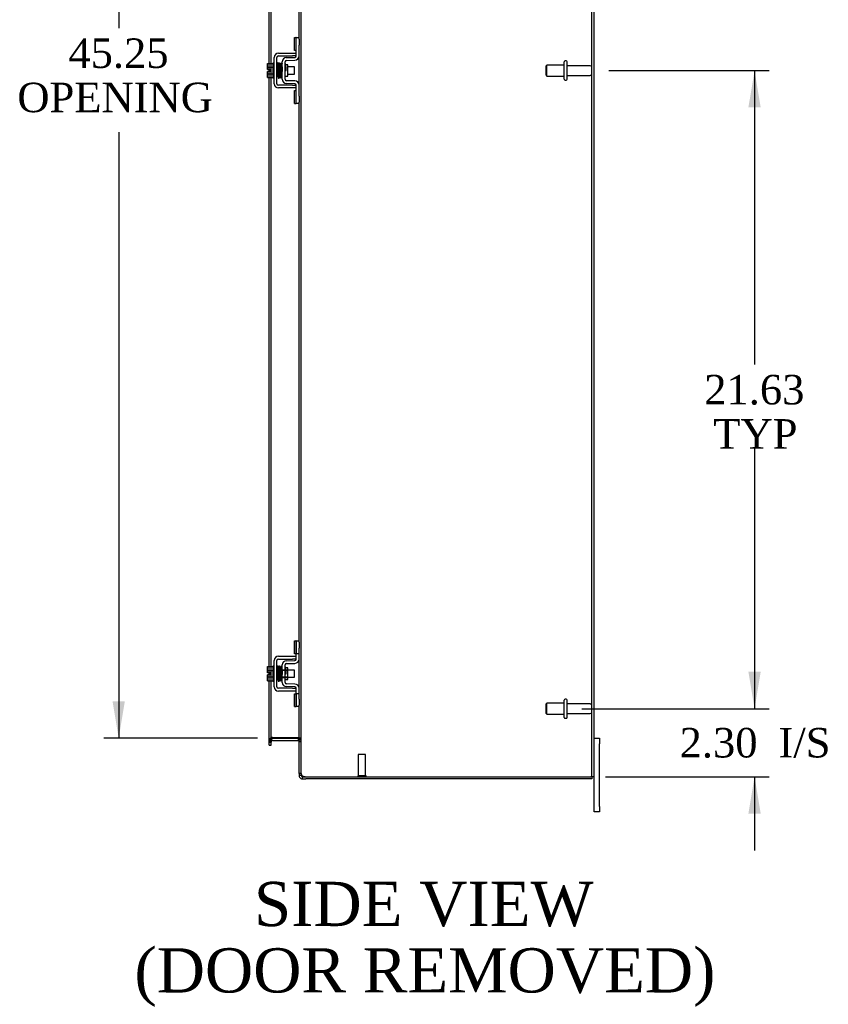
# Model space of a CAD drawing. Header units: inches. Extents: x 23 to 236, y 4 to 158.
# Tile 5 of 9: x 141 to 169, y 44 to 77. Entities that reach past the tile are written whole.
import ezdxf
from ezdxf.enums import TextEntityAlignment as Align

# ---------------------------------------------------------------- set-up
doc = ezdxf.new("R2010")
doc.units = ezdxf.units.IN
doc.header["$MEASUREMENT"] = 0
for name, color, linetype in [('COM42667', 7, 'CONTINUOUS'), ('COM42780', 7, 'CONTINUOUS'), ('COM48456', 7, 'CONTINUOUS'), ('COM70236-2', 7, 'CONTINUOUS'), ('DEFAULT', 7, 'CONTINUOUS'), ('FET07710', 7, 'CONTINUOUS'), ('SCC19011', 7, 'CONTINUOUS'), ('SPR20265', 7, 'CONTINUOUS'), ('STD21878', 7, 'CONTINUOUS'), ('STD26094', 7, 'CONTINUOUS'), ('WAF25035', 7, 'CONTINUOUS')]:
    doc.layers.add(name, color=color, linetype=linetype)
doc.styles.add('SEACAD_TIMES_NEW_ROMAN', font='times.ttf')

# ---------------------------------------------------------------- blocks, each defined once
blk = doc.blocks.new('GDIMGGROUP5')
at = {"layer": 'DEFAULT', "linetype": 'Continuous'}
for points in [[(166.236, 55.349), (165.819, 55.349), (166.028, 54.099)], [(166.236, 50.546), (166.028, 51.796), (165.819, 50.546)]]:
    blk.add_hatch(color=136, dxfattribs=at).paths.add_polyline_path(points)
at = {"layer": 'DEFAULT', "color": 136, "linetype": 'Continuous'}
for p, q in [((166.028, 56.599), (166.028, 54.099)), ((160.176, 54.099), (166.528, 54.099)), ((160.977, 51.796), (166.528, 51.796)), ((166.028, 51.796), (166.028, 49.296))]:
    blk.add_line(p, q, dxfattribs=at)
at = {"layer": 'DEFAULT', "color": 136, "linetype": 'Continuous', "style": 'SEACAD_TIMES_NEW_ROMAN'}
for s, p in [('2.30', (163.486, 53.447)), ('I/S', (166.84, 53.447))]:
    blk.add_text(s, height=1, dxfattribs=at).set_placement(p, align=Align.TOP_LEFT)
blk = doc.blocks.new('GDIMGGROUP6')
at = {"layer": 'DEFAULT', "linetype": 'Continuous'}
for points in [[(166.236, 74.474), (166.028, 75.724), (165.819, 74.474)], [(166.236, 55.349), (165.819, 55.349), (166.028, 54.099)]]:
    blk.add_hatch(color=136, dxfattribs=at).paths.add_polyline_path(points)
at = {"layer": 'DEFAULT', "color": 136, "linetype": 'Continuous'}
for p, q in [((161.085, 75.724), (166.528, 75.724)), ((166.028, 75.724), (166.028, 65.761)), ((166.028, 62.911), (166.028, 54.099)), ((160.176, 54.099), (166.528, 54.099))]:
    blk.add_line(p, q, dxfattribs=at)
at = {"layer": 'DEFAULT', "color": 136, "linetype": 'Continuous', "style": 'SEACAD_TIMES_NEW_ROMAN'}
for s, p in [('21.63', (164.321, 65.411)), ('TYP', (164.63, 63.911))]:
    blk.add_text(s, height=1, dxfattribs=at).set_placement(p, align=Align.TOP_LEFT)
blk = doc.blocks.new('GDIMGGROUP20')
at = {"layer": 'DEFAULT', "linetype": 'Continuous'}
for points in [[(144.261, 97.099), (144.678, 97.099), (144.47, 98.349)], [(144.261, 54.349), (144.47, 53.099), (144.678, 54.349)]]:
    blk.add_hatch(color=136, dxfattribs=at).paths.add_polyline_path(points)
at = {"layer": 'DEFAULT', "color": 136, "linetype": 'Continuous'}
for p, q in [((149.614, 98.349), (143.97, 98.349)), ((144.47, 98.349), (144.47, 77.163)), ((144.47, 73.636), (144.47, 53.099)), ((149.18, 53.099), (143.97, 53.099))]:
    blk.add_line(p, q, dxfattribs=at)
at = {"layer": 'DEFAULT', "color": 136, "linetype": 'Continuous', "style": 'SEACAD_TIMES_NEW_ROMAN'}
for s, p in [('45.25', (142.763, 76.813)), ('OPENING ', (141.034, 75.313))]:
    blk.add_text(s, height=1, dxfattribs=at).set_placement(p, align=Align.TOP_LEFT)

msp = doc.modelspace()

# ---------------------------------------------------------------- linework, layer by layer
at = {"layer": 'COM42667', "color": 7}
for p, q in [((149.739, 75.278), (149.739, 76.169)), ((149.834, 75.278), (149.834, 76.169)), ((149.882, 76.312), (150.365, 76.312)), ((149.882, 76.217), (150.365, 76.217)), ((150.365, 76.312), (150.49, 76.312)), ((150.49, 76.217), (150.365, 76.217)), ((150.365, 75.23), (149.882, 75.23)), ((150.365, 75.135), (149.882, 75.135)), ((150.365, 75.23), (150.49, 75.23)), ((150.49, 75.135), (150.365, 75.135)), ((149.739, 54.84), (149.739, 55.731)), ((149.834, 54.84), (149.834, 55.731)), ((149.882, 55.874), (150.365, 55.874)), ((149.882, 55.779), (150.365, 55.779)), ((150.365, 55.874), (150.49, 55.874)), ((150.49, 55.779), (150.365, 55.779)), ((150.365, 54.792), (149.882, 54.792)), ((150.365, 54.792), (150.49, 54.792)), ((150.365, 54.697), (149.882, 54.697)), ((150.49, 54.697), (150.365, 54.697))]:
    msp.add_line(p, q, dxfattribs=at)
for centre, radius, start, end in [((149.882, 76.169), 0.143, 90, 180), ((149.882, 76.169), 0.048, 90, 180), ((149.882, 75.278), 0.143, 180, 270), ((149.882, 75.278), 0.048, 180, 270), ((149.882, 55.731), 0.143, 90, 180), ((149.882, 55.731), 0.048, 90, 180), ((149.882, 54.84), 0.143, 180, 270), ((149.882, 54.84), 0.048, 180, 270)]:
    msp.add_arc(centre, radius, start, end, dxfattribs=at)
at = {"layer": 'COM42780', "color": 7}
for p, q in [((150.425, 76.402), (150.425, 76.839)), ((150.425, 76.839), (150.476, 76.839)), ((150.49, 76.839), (150.476, 76.839)), ((150.49, 76.589), (150.49, 76.839)), ((150.49, 76.839), (150.585, 76.839)), ((150.585, 76.792), (150.585, 76.589)), ((150.49, 76.217), (150.49, 76.589)), ((150.585, 76.217), (150.585, 76.589)), ((150.153, 76.164), (150.443, 76.169)), ((150.155, 76.069), (150.444, 76.074)), ((150.476, 76.402), (150.425, 76.402)), ((150.476, 76.402), (150.49, 76.402)), ((150.013, 75.427), (150.013, 76.021)), ((150.108, 75.427), (150.108, 76.021)), ((150.203, 75.919), (150.136, 75.919)), ((150.203, 75.529), (150.203, 75.919)), ((150.108, 75.529), (150.203, 75.529)), ((150.443, 75.279), (150.153, 75.284)), ((150.444, 75.374), (150.155, 75.379)), ((150.49, 74.858), (150.49, 75.231)), ((150.585, 74.858), (150.585, 75.231)), ((150.425, 74.608), (150.425, 75.045)), ((150.425, 75.045), (150.476, 75.045)), ((150.49, 75.045), (150.476, 75.045)), ((150.49, 74.608), (150.49, 74.858)), ((150.585, 74.858), (150.585, 74.655)), ((150.425, 74.608), (150.476, 74.608)), ((150.476, 74.608), (150.49, 74.608)), ((150.585, 74.608), (150.49, 74.608)), ((150.425, 55.964), (150.425, 56.401)), ((150.425, 56.401), (150.476, 56.401)), ((150.49, 56.401), (150.476, 56.401)), ((150.49, 56.151), (150.49, 56.401)), ((150.49, 56.401), (150.585, 56.401)), ((150.493, 55.964), (150.493, 56.401)), ((150.49, 55.779), (150.49, 56.151)), ((150.585, 56.354), (150.585, 56.151)), ((150.585, 55.779), (150.585, 56.151)), ((150.153, 55.726), (150.443, 55.731)), ((150.476, 55.964), (150.425, 55.964)), ((150.476, 55.964), (150.49, 55.964)), ((150.585, 55.964), (150.49, 55.964)), ((150.013, 54.989), (150.013, 55.583)), ((150.013, 55.411), (150.203, 55.411)), ((150.203, 55.392), (150.013, 55.392)), ((150.108, 54.989), (150.108, 55.583)), ((150.136, 55.481), (150.108, 55.481)), ((150.203, 55.481), (150.136, 55.481)), ((150.155, 55.631), (150.444, 55.636)), ((150.203, 55.091), (150.203, 55.481)), ((150.013, 55.179), (150.203, 55.179)), ((150.013, 55.161), (150.203, 55.161)), ((150.108, 55.091), (150.203, 55.091)), ((150.443, 54.841), (150.153, 54.846)), ((150.444, 54.936), (150.155, 54.941)), ((150.49, 54.42), (150.49, 54.793)), ((150.585, 54.42), (150.585, 54.793)), ((150.425, 54.17), (150.425, 54.607)), ((150.425, 54.607), (150.476, 54.607)), ((150.49, 54.607), (150.476, 54.607)), ((150.585, 54.607), (150.49, 54.607)), ((150.491, 54.476), (150.49, 54.476)), ((150.491, 54.445), (150.49, 54.445)), ((150.49, 54.17), (150.49, 54.42)), ((150.491, 54.476), (150.491, 54.361)), ((150.493, 54.17), (150.493, 54.607)), ((150.585, 54.42), (150.585, 54.217)), ((150.425, 54.17), (150.476, 54.17)), ((150.476, 54.17), (150.49, 54.17)), ((150.491, 54.366), (150.49, 54.366)), ((150.491, 54.361), (150.49, 54.361)), ((150.491, 54.336), (150.49, 54.336)), ((150.491, 54.302), (150.49, 54.302)), ((150.585, 54.17), (150.49, 54.17)), ((150.491, 54.361), (150.491, 54.336)), ((150.491, 54.336), (150.491, 54.302))]:
    msp.add_line(p, q, dxfattribs=at)
for centre, radius, start, end in [((150.156, 76.021), 0.143, 91, 180), ((150.442, 76.217), 0.048, 271, 0), ((150.442, 76.217), 0.143, 271, 0), ((150.156, 76.021), 0.048, 91, 180), ((150.156, 75.427), 0.143, 180, 269), ((150.156, 75.427), 0.048, 180, 269), ((150.442, 75.231), 0.048, 0, 89), ((150.442, 75.231), 0.143, 0, 89), ((150.156, 55.583), 0.143, 91, 180), ((150.442, 55.779), 0.048, 271, 0), ((150.442, 55.779), 0.143, 271, 0), ((150.156, 55.583), 0.048, 91, 180), ((150.156, 54.989), 0.143, 180, 269), ((150.156, 54.989), 0.048, 180, 269), ((150.442, 54.793), 0.048, 0, 89), ((150.442, 54.793), 0.143, 0, 89)]:
    msp.add_arc(centre, radius, start, end, dxfattribs=at)
at = {"layer": 'COM48456', "color": 7}
for p, q in [((150.657, 51.901), (150.657, 99.547)), ((160.513, 51.796), (160.513, 99.652)), ((160.585, 51.796), (160.585, 99.652)), ((150.585, 76.792), (150.585, 95.093)), ((149.572, 75.965), (149.572, 80.717)), ((149.644, 75.965), (149.644, 80.701)), ((150.585, 75.231), (150.585, 76.217)), ((149.572, 75.758), (149.572, 75.965)), ((149.572, 75.69), (149.572, 75.758)), ((149.644, 75.483), (149.644, 75.965)), ((149.572, 75.483), (149.572, 75.69)), ((149.572, 55.527), (149.572, 75.483)), ((149.644, 55.527), (149.644, 75.483)), ((150.585, 56.354), (150.585, 74.655)), ((150.585, 54.793), (150.585, 55.779)), ((149.572, 55.32), (149.572, 55.527)), ((149.644, 55.045), (149.644, 55.527)), ((149.572, 55.252), (149.572, 55.32)), ((149.572, 55.045), (149.572, 55.252)), ((149.572, 53.003), (149.572, 55.045)), ((149.644, 53.003), (149.644, 55.045)), ((150.585, 51.901), (150.585, 54.217)), ((149.668, 53.124), (149.643, 53.124)), ((149.68, 53.124), (149.668, 53.124)), ((149.68, 53.124), (150.549, 53.124)), ((150.559, 53.124), (150.549, 53.124)), ((150.559, 53.124), (150.579, 53.124)), ((149.644, 53.039), (149.572, 53.039)), ((149.572, 52.963), (149.572, 53.003)), ((149.572, 52.963), (149.644, 52.963)), ((149.644, 53.003), (149.644, 52.963)), ((150.585, 53.05), (150.657, 53.05)), ((150.657, 51.901), (150.585, 51.901)), ((150.663, 51.868), (150.657, 51.901)), ((150.811, 51.796), (160.477, 51.796)), ((160.585, 51.796), (160.477, 51.796))]:
    msp.add_line(p, q, dxfattribs=at)
for centre, radius, start, end in [((149.832, 53.031), 0.189, 150.8133, 177.7601), ((150.443, 53.041), 0.142, 3.3442, 35.3106), ((150.632, 51.905), 0.0474, 184.5956, 230.4649), ((150.754, 51.9), 0.0967, 199.5275, 231.0208), ((150.811, 52.046), 0.25, 241.8454, 270)]:
    msp.add_arc(centre, radius, start, end, dxfattribs=at)
for points, knots in [([(149.643, 53.124), (149.633, 53.116), (149.623, 53.109), (149.606, 53.095), (149.598, 53.088), (149.585, 53.074), (149.58, 53.067), (149.574, 53.053), (149.572, 53.046), (149.572, 53.039)], [0, 0, 0, 0, 0.25, 0.25, 0.5, 0.5, 0.75, 0.75, 1, 1, 1, 1]), ([(150.657, 53.05), (150.657, 53.056), (150.655, 53.062), (150.648, 53.074), (150.642, 53.08), (150.628, 53.093), (150.62, 53.099), (150.601, 53.111), (150.59, 53.117), (150.579, 53.124)], [0, 0, 0, 0, 0.25, 0.25, 0.5, 0.5, 0.75, 0.75, 1, 1, 1, 1]), ([(150.602, 51.868), (150.603, 51.867), (150.605, 51.865), (150.609, 51.862), (150.613, 51.859), (150.618, 51.856), (150.622, 51.853), (150.627, 51.85), (150.633, 51.847), (150.64, 51.844), (150.651, 51.839), (150.663, 51.835), (150.673, 51.831), (150.683, 51.828), (150.69, 51.826), (150.693, 51.825)], [0, 0, 0, 0, 0.058508, 0.117588, 0.177234, 0.23744, 0.298196, 0.359495, 0.421327, 0.483683, 0.609872, 0.738031, 0.824554, 0.911887, 1, 1, 1, 1])]:
    msp.add_open_spline(points, degree=3, knots=knots, dxfattribs=at)
at = {"layer": 'COM70236-2', "color": 7}
for p, q in [((149.649, 53.075), (149.643, 53.092)), ((149.668, 53.025), (149.649, 53.075)), ((149.68, 53.099), (150.549, 53.099)), ((150.559, 53.025), (150.577, 53.088)), ((150.577, 53.088), (150.579, 53.094)), ((149.644, 52.991), (149.572, 52.991)), ((149.572, 52.939), (149.572, 52.963)), ((149.572, 52.869), (149.572, 52.939)), ((149.572, 52.869), (149.644, 52.869)), ((149.644, 52.939), (149.644, 52.963)), ((149.644, 52.869), (149.644, 52.939)), ((149.68, 53.027), (150.549, 53.027)), ((150.585, 52.991), (150.657, 52.991)), ((150.585, 51.901), (150.585, 51.832)), ((150.657, 51.832), (150.585, 51.832)), ((150.657, 51.901), (150.657, 51.832)), ((150.657, 51.832), (150.663, 51.812)), ((150.693, 51.796), (150.693, 51.724)), ((150.693, 51.796), (150.811, 51.796)), ((150.693, 51.724), (150.811, 51.724)), ((160.513, 51.724), (150.811, 51.724)), ((160.513, 51.796), (160.513, 51.724))]:
    msp.add_line(p, q, dxfattribs=at)
for centre, radius, start, end in [((149.68, 52.991), 0.108, 109.7821, 180), ((149.68, 52.991), 0.108, 102.9987, 109.7821), ((149.68, 52.991), 0.108, 90, 102.9987), ((150.549, 52.991), 0.108, 73.7795, 90), ((150.549, 52.991), 0.108, 0, 73.7795), ((149.68, 52.991), 0.036, 109.7821, 180), ((149.68, 52.991), 0.036, 90, 109.7821), ((150.549, 52.991), 0.036, 73.7795, 90), ((150.549, 52.991), 0.036, 0, 73.7795), ((150.693, 51.832), 0.108, 180, 212.6431), ((150.693, 51.832), 0.108, 212.6431, 270), ((150.693, 51.832), 0.036, 212.6431, 270)]:
    msp.add_arc(centre, radius, start, end, dxfattribs=at)
at = {"layer": 'FET07710', "color": 7}
for p, q in [((160.585, 53.099), (160.772, 53.099)), ((160.772, 53.099), (160.772, 52.911)), ((160.772, 50.786), (160.772, 52.911)), ((160.585, 50.786), (160.585, 51.796)), ((160.585, 50.599), (160.585, 50.786)), ((160.772, 50.786), (160.772, 50.599)), ((160.772, 50.599), (160.585, 50.599))]:
    msp.add_line(p, q, dxfattribs=at)
at = {"layer": 'SCC19011', "color": 7}
for p, q in [((149.513, 75.965), (149.694, 75.965)), ((149.513, 75.833), (149.513, 75.965)), ((149.513, 75.833), (149.694, 75.833)), ((149.513, 75.758), (149.513, 75.833)), ((149.608, 75.758), (149.513, 75.758)), ((149.608, 75.69), (149.608, 75.758)), ((149.858, 75.846), (149.834, 75.846)), ((149.907, 75.846), (149.893, 75.846)), ((149.957, 75.846), (149.942, 75.846)), ((150.007, 75.846), (149.992, 75.846)), ((150.426, 75.846), (150.203, 75.846)), ((150.426, 75.602), (150.426, 75.846)), ((149.513, 75.615), (149.513, 75.69)), ((149.608, 75.69), (149.513, 75.69)), ((149.513, 75.615), (149.694, 75.615)), ((149.513, 75.483), (149.513, 75.615)), ((149.513, 75.483), (149.694, 75.483)), ((149.834, 75.602), (149.866, 75.602)), ((149.901, 75.602), (149.916, 75.602)), ((149.951, 75.602), (149.967, 75.602)), ((150.001, 75.602), (150.013, 75.602)), ((150.203, 75.602), (150.426, 75.602)), ((149.513, 55.527), (149.694, 55.527)), ((149.513, 55.395), (149.513, 55.527)), ((149.513, 55.395), (149.694, 55.395)), ((149.513, 55.32), (149.513, 55.395)), ((149.858, 55.408), (149.834, 55.408)), ((149.907, 55.408), (149.893, 55.408)), ((149.957, 55.408), (149.942, 55.408)), ((150.007, 55.408), (149.992, 55.408)), ((150.426, 55.408), (150.203, 55.408)), ((150.426, 55.164), (150.426, 55.408)), ((149.608, 55.32), (149.513, 55.32)), ((149.513, 55.177), (149.513, 55.252)), ((149.608, 55.252), (149.513, 55.252)), ((149.513, 55.177), (149.694, 55.177)), ((149.513, 55.045), (149.513, 55.177)), ((149.608, 55.252), (149.608, 55.32)), ((149.834, 55.164), (149.866, 55.164)), ((149.901, 55.164), (149.916, 55.164)), ((149.951, 55.164), (149.967, 55.164)), ((150.001, 55.164), (150.013, 55.164)), ((150.203, 55.164), (150.426, 55.164)), ((149.513, 55.045), (149.694, 55.045))]:
    msp.add_line(p, q, dxfattribs=at)
at = {"layer": 'SPR20265', "color": 7}
for p, q in [((150.112, 75.724), (150.147, 75.724)), ((150.112, 55.286), (150.147, 55.286))]:
    msp.add_line(p, q, dxfattribs=at)
for centre, radius, start, end in [((154.815, 75.545), 4.985, 175.1825, 176.5376), ((149.967, 75.948), 0.0181, 0.2962, 180.6354), ((154.785, 75.546), 4.919, 179.5796, 179.9446), ((154.815, 55.107), 4.985, 175.1825, 176.5376), ((149.967, 55.51), 0.0181, 0.2962, 180.6354), ((154.785, 55.108), 4.919, 179.5796, 179.9446)]:
    msp.add_arc(centre, radius, start, end, dxfattribs=at)
for centre, start_param, end_param in [((149.848, 75.551), 0, 2.474646), ((149.848, 75.551), 3.808539, 6.283185), ((149.848, 55.113), 0, 2.474646), ((149.848, 55.113), 3.808539, 6.283185)]:
    msp.add_ellipse(centre, major_axis=(0.0175, 0), ratio=0.707107, start_param=start_param, end_param=end_param, dxfattribs=at)
for points, knots in [([(149.884, 75.964), (149.884, 75.965), (149.884, 75.967), (149.883, 75.97), (149.882, 75.972), (149.881, 75.975), (149.879, 75.977), (149.876, 75.979), (149.873, 75.981), (149.868, 75.982), (149.862, 75.981), (149.855, 75.977), (149.849, 75.969), (149.848, 75.963), (149.848, 75.96)], [0, 0, 0, 0, 0.03948, 0.078027, 0.11705, 0.157795, 0.20119, 0.247813, 0.297965, 0.351797, 0.472995, 0.624898, 0.803476, 1, 1, 1, 1]), ([(149.85, 75.961), (149.85, 75.961), (149.851, 75.96), (149.853, 75.941), (149.855, 75.906), (149.857, 75.865), (149.858, 75.824), (149.86, 75.785), (149.861, 75.753), (149.862, 75.725), (149.863, 75.699), (149.864, 75.67), (149.865, 75.634), (149.866, 75.595), (149.868, 75.554), (149.87, 75.517), (149.872, 75.49), (149.874, 75.486), (149.875, 75.485)], [0.0402294, 0.0402294, 0.0402294, 0.0402294, 0.0962651, 0.1836152, 0.2619538, 0.3312786, 0.3915016, 0.442594, 0.4845239, 0.5172899, 0.5463931, 0.5841023, 0.6308517, 0.6866387, 0.7514677, 0.8253147, 0.9081399, 0.9951321, 0.9951321, 0.9951321, 0.9951321]), ([(149.909, 75.489), (149.908, 75.49), (149.907, 75.493), (149.905, 75.519), (149.903, 75.555), (149.901, 75.595), (149.9, 75.634), (149.899, 75.67), (149.898, 75.699), (149.897, 75.725), (149.896, 75.753), (149.895, 75.785), (149.893, 75.824), (149.892, 75.866), (149.89, 75.908), (149.888, 75.944), (149.886, 75.965), (149.884, 75.967), (149.884, 75.967)], [0.007956, 0.007956, 0.007956, 0.007956, 0.0902869, 0.171964, 0.2449933, 0.3092617, 0.364675, 0.4111808, 0.4487353, 0.4777397, 0.5104186, 0.5522907, 0.6034131, 0.6638342, 0.7336337, 0.8128446, 0.9016052, 0.9648764, 0.9648764, 0.9648764, 0.9648764]), ([(149.899, 75.96), (149.898, 75.957), (149.896, 75.944), (149.894, 75.911), (149.893, 75.881), (149.892, 75.865), (149.892, 75.863)], [0.0981827, 0.0981827, 0.0981827, 0.0981827, 0.1867929, 0.2658332, 0.3354212, 0.34433, 0.34433, 0.34433, 0.34433]), ([(149.936, 75.949), (149.936, 75.954), (149.935, 75.961), (149.928, 75.97), (149.922, 75.973), (149.918, 75.974), (149.914, 75.973), (149.91, 75.972), (149.907, 75.97), (149.904, 75.968), (149.902, 75.964), (149.9, 75.96), (149.9, 75.957), (149.9, 75.956)], [0, 0, 0, 0, 0.337377, 0.476585, 0.593946, 0.643993, 0.690857, 0.738213, 0.787078, 0.837877, 0.890521, 0.944659, 1, 1, 1, 1]), ([(149.901, 75.951), (149.902, 75.944), (149.903, 75.93), (149.906, 75.881), (149.909, 75.816), (149.911, 75.738), (149.914, 75.656), (149.917, 75.582), (149.92, 75.522), (149.922, 75.506), (149.923, 75.497)], [0, 0, 0, 0, 0.114486, 0.231947, 0.352472, 0.475982, 0.602512, 0.732024, 0.864532, 1, 1, 1, 1]), ([(149.958, 75.499), (149.957, 75.506), (149.955, 75.518), (149.953, 75.565), (149.95, 75.629), (149.947, 75.707), (149.945, 75.789), (149.942, 75.864), (149.939, 75.926), (149.937, 75.944), (149.936, 75.953)], [0, 0, 0, 0, 0.112935, 0.229308, 0.349042, 0.472285, 0.598918, 0.729117, 0.862747, 1, 1, 1, 1]), ([(149.949, 75.951), (149.948, 75.949), (149.947, 75.944), (149.945, 75.916), (149.943, 75.885), (149.942, 75.865), (149.942, 75.859)], [0, 0, 0, 0, 0.0920689, 0.1750905, 0.2491163, 0.2787764, 0.2787764, 0.2787764, 0.2787764]), ([(149.949, 75.947), (149.95, 75.946), (149.952, 75.942), (149.954, 75.916), (149.956, 75.881), (149.958, 75.834), (149.96, 75.779), (149.962, 75.719), (149.964, 75.657), (149.967, 75.599), (149.969, 75.551), (149.971, 75.519), (149.973, 75.5), (149.974, 75.499), (149.975, 75.499)], [0.0030153, 0.0030153, 0.0030153, 0.0030153, 0.0911168, 0.1734244, 0.2469059, 0.3115047, 0.4137106, 0.4808253, 0.5545336, 0.6652124, 0.7347799, 0.8137322, 0.9021481, 0.9589659, 0.9589659, 0.9589659, 0.9589659]), ([(150.009, 75.507), (150.008, 75.507), (150.007, 75.507), (150.006, 75.523), (150.004, 75.554), (150.001, 75.601), (149.999, 75.658), (149.997, 75.719), (149.995, 75.779), (149.993, 75.835), (149.991, 75.882), (149.989, 75.918), (149.987, 75.945), (149.985, 75.949), (149.984, 75.951)], [0.04806, 0.04806, 0.04806, 0.04806, 0.0950174, 0.1815834, 0.2594443, 0.3284541, 0.4389593, 0.5129458, 0.5804713, 0.6835524, 0.7488804, 0.8233727, 0.9070568, 1, 1, 1, 1]), ([(150.013, 75.958), (150.011, 75.958), (150.007, 75.956), (149.998, 75.948), (149.998, 75.937), (149.994, 75.908), (149.993, 75.878), (149.992, 75.858), (149.992, 75.854)], [0.5123447, 0.5123447, 0.5123447, 0.5123447, 0.5177994, 0.525151, 0.5633792, 0.6073205, 0.6548363, 0.6646728, 0.6646728, 0.6646728, 0.6646728]), ([(150.003, 75.928), (150.003, 75.927), (150.002, 75.926), (150.003, 75.916), (150.005, 75.891), (150.007, 75.841), (150.01, 75.782), (150.012, 75.731), (150.013, 75.706), (150.013, 75.697)], [0.5349665, 0.5349665, 0.5349665, 0.5349665, 0.5439036, 0.5644155, 0.6082886, 0.6560238, 0.7153998, 0.7518561, 0.772357, 0.772357, 0.772357, 0.772357]), ([(150.134, 75.926), (150.134, 75.927), (150.134, 75.93), (150.133, 75.934), (150.13, 75.937), (150.127, 75.94), (150.124, 75.942), (150.119, 75.943), (150.113, 75.943), (150.109, 75.941), (150.108, 75.94)], [0, 0, 0, 0, 0.0589773, 0.1211115, 0.1849679, 0.2490189, 0.31194, 0.3728411, 0.4898099, 0.5959107, 0.5959107, 0.5959107, 0.5959107]), ([(150.108, 75.82), (150.108, 75.815), (150.109, 75.797), (150.11, 75.764), (150.111, 75.739), (150.112, 75.724)], [0.6947227, 0.6947227, 0.6947227, 0.6947227, 0.7496304, 0.874808, 1, 1, 1, 1]), ([(150.147, 75.724), (150.146, 75.739), (150.145, 75.765), (150.144, 75.805), (150.142, 75.842), (150.14, 75.874), (150.139, 75.899), (150.137, 75.918), (150.135, 75.927), (150.134, 75.928), (150.134, 75.928)], [0, 0, 0, 0, 0.1236932, 0.2477957, 0.3722334, 0.4970307, 0.6222178, 0.7477992, 0.8737106, 0.9604174, 0.9604174, 0.9604174, 0.9604174]), ([(149.874, 75.487), (149.874, 75.485), (149.874, 75.483), (149.876, 75.479), (149.878, 75.475), (149.882, 75.472), (149.888, 75.469), (149.895, 75.469), (149.902, 75.472), (149.907, 75.476), (149.91, 75.482), (149.91, 75.486), (149.91, 75.488)], [0, 0, 0, 0, 0.065589, 0.134096, 0.204, 0.273642, 0.405923, 0.527776, 0.652215, 0.775569, 0.89228, 1, 1, 1, 1]), ([(149.909, 75.485), (149.91, 75.488), (149.912, 75.494), (149.914, 75.525), (149.916, 75.558), (149.917, 75.579), (149.917, 75.586)], [0, 0, 0, 0, 0.0928591, 0.1764944, 0.2509703, 0.283562, 0.283562, 0.283562, 0.283562]), ([(149.922, 75.501), (149.923, 75.496), (149.924, 75.489), (149.931, 75.481), (149.936, 75.478), (149.941, 75.478), (149.945, 75.478), (149.948, 75.479), (149.952, 75.481), (149.955, 75.484), (149.957, 75.487), (149.959, 75.491), (149.959, 75.494), (149.959, 75.495)], [0, 0, 0, 0, 0.324319, 0.462115, 0.581304, 0.633213, 0.682431, 0.732423, 0.783847, 0.836789, 0.89085, 0.94542, 1, 1, 1, 1]), ([(149.96, 75.493), (149.961, 75.496), (149.962, 75.509), (149.965, 75.542), (149.966, 75.572), (149.967, 75.589), (149.967, 75.591)], [0.0989373, 0.0989373, 0.0989373, 0.0989373, 0.1880575, 0.2674974, 0.3374282, 0.3488368, 0.3488368, 0.3488368, 0.3488368]), ([(149.975, 75.503), (149.975, 75.502), (149.975, 75.5), (149.975, 75.497), (149.976, 75.495), (149.978, 75.492), (149.98, 75.49), (149.983, 75.488), (149.986, 75.486), (149.991, 75.485), (149.997, 75.486), (150.004, 75.49), (150.01, 75.498), (150.011, 75.504), (150.011, 75.508)], [0, 0, 0, 0, 0.039675, 0.078069, 0.116606, 0.156607, 0.199119, 0.244855, 0.294249, 0.347558, 0.468612, 0.621309, 0.801496, 1, 1, 1, 1]), ([(150.11, 75.516), (150.111, 75.519), (150.111, 75.524), (150.112, 75.528), (150.112, 75.529)], [0.54441451, 0.54441451, 0.54441451, 0.54441451, 0.56768827, 0.56919724, 0.56919724, 0.56919724, 0.56919724]), ([(149.884, 55.526), (149.884, 55.527), (149.884, 55.529), (149.883, 55.532), (149.882, 55.534), (149.881, 55.537), (149.879, 55.539), (149.876, 55.541), (149.873, 55.543), (149.868, 55.544), (149.862, 55.543), (149.855, 55.539), (149.849, 55.531), (149.848, 55.525), (149.848, 55.522)], [0, 0, 0, 0, 0.03948, 0.078027, 0.11705, 0.157795, 0.20119, 0.247813, 0.297965, 0.351797, 0.472995, 0.624898, 0.803476, 1, 1, 1, 1]), ([(149.85, 55.523), (149.85, 55.523), (149.851, 55.522), (149.853, 55.503), (149.855, 55.468), (149.857, 55.427), (149.858, 55.386), (149.86, 55.347), (149.861, 55.315), (149.862, 55.287), (149.863, 55.261), (149.864, 55.232), (149.865, 55.196), (149.866, 55.157), (149.868, 55.116), (149.87, 55.079), (149.872, 55.052), (149.874, 55.048), (149.875, 55.047)], [0.0402294, 0.0402294, 0.0402294, 0.0402294, 0.0962651, 0.1836152, 0.2619538, 0.3312786, 0.3915016, 0.442594, 0.4845239, 0.5172899, 0.5463931, 0.5841023, 0.6308517, 0.6866387, 0.7514677, 0.8253147, 0.9081399, 0.9951321, 0.9951321, 0.9951321, 0.9951321]), ([(149.909, 55.051), (149.908, 55.052), (149.907, 55.055), (149.905, 55.081), (149.903, 55.117), (149.901, 55.157), (149.9, 55.196), (149.899, 55.232), (149.898, 55.261), (149.897, 55.287), (149.896, 55.315), (149.895, 55.347), (149.893, 55.386), (149.892, 55.428), (149.89, 55.47), (149.888, 55.506), (149.886, 55.527), (149.884, 55.529), (149.884, 55.529)], [0.007956, 0.007956, 0.007956, 0.007956, 0.0902869, 0.171964, 0.2449933, 0.3092617, 0.364675, 0.4111808, 0.4487353, 0.4777397, 0.5104186, 0.5522907, 0.6034131, 0.6638342, 0.7336337, 0.8128446, 0.9016052, 0.9648764, 0.9648764, 0.9648764, 0.9648764]), ([(149.899, 55.522), (149.898, 55.519), (149.896, 55.506), (149.894, 55.473), (149.893, 55.443), (149.892, 55.427), (149.892, 55.425)], [0.0981827, 0.0981827, 0.0981827, 0.0981827, 0.1867929, 0.2658332, 0.3354212, 0.34433, 0.34433, 0.34433, 0.34433]), ([(149.936, 55.511), (149.936, 55.516), (149.935, 55.523), (149.928, 55.532), (149.922, 55.535), (149.918, 55.536), (149.914, 55.535), (149.91, 55.534), (149.907, 55.532), (149.904, 55.53), (149.902, 55.526), (149.9, 55.522), (149.9, 55.519), (149.9, 55.518)], [0, 0, 0, 0, 0.337377, 0.476585, 0.593946, 0.643993, 0.690857, 0.738213, 0.787078, 0.837877, 0.890521, 0.944659, 1, 1, 1, 1]), ([(149.901, 55.513), (149.902, 55.506), (149.903, 55.492), (149.906, 55.443), (149.909, 55.378), (149.911, 55.3), (149.914, 55.218), (149.917, 55.144), (149.92, 55.084), (149.922, 55.068), (149.923, 55.059)], [0, 0, 0, 0, 0.114486, 0.231947, 0.352472, 0.475982, 0.602512, 0.732024, 0.864532, 1, 1, 1, 1]), ([(149.958, 55.061), (149.957, 55.068), (149.955, 55.08), (149.953, 55.127), (149.95, 55.191), (149.947, 55.269), (149.945, 55.351), (149.942, 55.426), (149.939, 55.488), (149.937, 55.506), (149.936, 55.515)], [0, 0, 0, 0, 0.112935, 0.229308, 0.349042, 0.472285, 0.598918, 0.729117, 0.862747, 1, 1, 1, 1]), ([(149.949, 55.513), (149.948, 55.511), (149.947, 55.506), (149.945, 55.478), (149.943, 55.447), (149.942, 55.427), (149.942, 55.421)], [0, 0, 0, 0, 0.0920689, 0.1750905, 0.2491163, 0.2787764, 0.2787764, 0.2787764, 0.2787764]), ([(149.949, 55.509), (149.95, 55.508), (149.952, 55.504), (149.954, 55.478), (149.956, 55.443), (149.958, 55.396), (149.96, 55.341), (149.962, 55.281), (149.964, 55.219), (149.967, 55.161), (149.969, 55.113), (149.971, 55.081), (149.973, 55.062), (149.974, 55.061), (149.975, 55.061)], [0.0030153, 0.0030153, 0.0030153, 0.0030153, 0.0911168, 0.1734244, 0.2469059, 0.3115047, 0.4137106, 0.4808253, 0.5545336, 0.6652124, 0.7347799, 0.8137322, 0.9021481, 0.9589659, 0.9589659, 0.9589659, 0.9589659]), ([(150.009, 55.069), (150.008, 55.069), (150.007, 55.069), (150.006, 55.085), (150.004, 55.116), (150.001, 55.163), (149.999, 55.22), (149.997, 55.281), (149.995, 55.341), (149.993, 55.397), (149.991, 55.444), (149.989, 55.48), (149.987, 55.507), (149.985, 55.511), (149.984, 55.513)], [0.04806, 0.04806, 0.04806, 0.04806, 0.0950174, 0.1815834, 0.2594443, 0.3284541, 0.4389593, 0.5129458, 0.5804713, 0.6835524, 0.7488804, 0.8233727, 0.9070568, 1, 1, 1, 1]), ([(150.013, 55.52), (150.011, 55.52), (150.007, 55.518), (149.998, 55.51), (149.998, 55.499), (149.994, 55.47), (149.993, 55.44), (149.992, 55.42), (149.992, 55.416)], [0.5123447, 0.5123447, 0.5123447, 0.5123447, 0.5177994, 0.525151, 0.5633792, 0.6073205, 0.6548363, 0.6646728, 0.6646728, 0.6646728, 0.6646728]), ([(150.003, 55.49), (150.003, 55.489), (150.002, 55.488), (150.003, 55.478), (150.005, 55.453), (150.007, 55.403), (150.01, 55.344), (150.012, 55.293), (150.013, 55.268), (150.013, 55.259)], [0.5349665, 0.5349665, 0.5349665, 0.5349665, 0.5439036, 0.5644155, 0.6082886, 0.6560238, 0.7153998, 0.7518561, 0.772357, 0.772357, 0.772357, 0.772357]), ([(150.134, 55.488), (150.134, 55.489), (150.134, 55.492), (150.133, 55.496), (150.13, 55.499), (150.127, 55.502), (150.124, 55.504), (150.119, 55.505), (150.113, 55.505), (150.109, 55.503), (150.108, 55.502)], [0, 0, 0, 0, 0.0589773, 0.1211115, 0.1849679, 0.2490189, 0.31194, 0.3728411, 0.4898099, 0.5959107, 0.5959107, 0.5959107, 0.5959107]), ([(150.147, 55.286), (150.146, 55.301), (150.145, 55.327), (150.144, 55.367), (150.142, 55.404), (150.14, 55.436), (150.139, 55.461), (150.137, 55.48), (150.135, 55.489), (150.134, 55.49), (150.134, 55.49)], [0, 0, 0, 0, 0.1236932, 0.2477957, 0.3722334, 0.4970307, 0.6222178, 0.7477992, 0.8737106, 0.9604174, 0.9604174, 0.9604174, 0.9604174]), ([(149.909, 55.047), (149.91, 55.05), (149.912, 55.056), (149.914, 55.087), (149.916, 55.12), (149.917, 55.141), (149.917, 55.148)], [0, 0, 0, 0, 0.0928591, 0.1764944, 0.2509703, 0.283562, 0.283562, 0.283562, 0.283562]), ([(149.922, 55.063), (149.923, 55.058), (149.924, 55.051), (149.931, 55.043), (149.936, 55.04), (149.941, 55.04), (149.945, 55.04), (149.948, 55.041), (149.952, 55.043), (149.955, 55.046), (149.957, 55.049), (149.959, 55.053), (149.959, 55.056), (149.959, 55.057)], [0, 0, 0, 0, 0.324319, 0.462115, 0.581304, 0.633213, 0.682431, 0.732423, 0.783847, 0.836789, 0.89085, 0.94542, 1, 1, 1, 1]), ([(149.96, 55.055), (149.961, 55.058), (149.962, 55.071), (149.965, 55.104), (149.966, 55.134), (149.967, 55.151), (149.967, 55.153)], [0.0989373, 0.0989373, 0.0989373, 0.0989373, 0.1880575, 0.2674974, 0.3374282, 0.3488368, 0.3488368, 0.3488368, 0.3488368]), ([(149.975, 55.065), (149.975, 55.064), (149.975, 55.062), (149.975, 55.059), (149.976, 55.057), (149.978, 55.054), (149.98, 55.052), (149.983, 55.05), (149.986, 55.048), (149.991, 55.047), (149.997, 55.048), (150.004, 55.052), (150.01, 55.06), (150.011, 55.066), (150.011, 55.07)], [0, 0, 0, 0, 0.039675, 0.078069, 0.116606, 0.156607, 0.199119, 0.244855, 0.294249, 0.347558, 0.468612, 0.621309, 0.801496, 1, 1, 1, 1]), ([(150.108, 55.382), (150.108, 55.377), (150.109, 55.359), (150.11, 55.326), (150.111, 55.301), (150.112, 55.286)], [0.6947227, 0.6947227, 0.6947227, 0.6947227, 0.7496304, 0.874808, 1, 1, 1, 1]), ([(149.874, 55.049), (149.874, 55.047), (149.874, 55.045), (149.876, 55.041), (149.878, 55.037), (149.882, 55.034), (149.888, 55.031), (149.895, 55.031), (149.902, 55.034), (149.907, 55.038), (149.91, 55.044), (149.91, 55.048), (149.91, 55.05)], [0, 0, 0, 0, 0.065589, 0.134096, 0.204, 0.273642, 0.405923, 0.527776, 0.652215, 0.775569, 0.89228, 1, 1, 1, 1])]:
    msp.add_open_spline(points, degree=3, knots=knots, dxfattribs=at)
for points in [[(150.011, 75.504), (150.011, 75.51), (150.012, 75.515), (150.013, 75.524)], [(150.011, 55.066), (150.011, 55.072), (150.012, 55.077), (150.013, 55.086)], [(150.11, 55.078), (150.111, 55.081), (150.111, 55.085), (150.112, 55.09)]]:
    msp.add_open_spline(points, degree=3, dxfattribs=at)
at = {"layer": 'STD21878', "color": 7}
for p, q in [((152.842, 52.546), (152.592, 52.546)), ((152.592, 52.546), (152.592, 51.827)), ((152.842, 51.827), (152.842, 52.546)), ((152.857, 51.827), (152.576, 51.827)), ((152.576, 51.827), (152.576, 51.796)), ((152.857, 51.796), (152.857, 51.827))]:
    msp.add_line(p, q, dxfattribs=at)
at = {"layer": 'STD26094', "color": 7}
for p, q in [((158.988, 75.911), (158.951, 75.874)), ((158.951, 75.874), (158.951, 75.574)), ((158.988, 75.536), (158.988, 75.911)), ((159.576, 75.911), (158.988, 75.911)), ((159.576, 75.429), (159.576, 76.019)), ((159.646, 76.049), (159.606, 76.049)), ((159.676, 75.429), (159.676, 76.019)), ((160.453, 75.889), (159.676, 75.889)), ((158.951, 75.574), (158.988, 75.536)), ((158.988, 75.536), (159.576, 75.536)), ((159.676, 75.559), (160.453, 75.559)), ((159.606, 75.399), (159.646, 75.399)), ((159.576, 53.804), (159.576, 54.394)), ((159.646, 54.424), (159.606, 54.424)), ((159.676, 53.804), (159.676, 54.394)), ((158.988, 54.286), (158.951, 54.249)), ((158.951, 54.249), (158.951, 53.949)), ((158.988, 53.911), (158.988, 54.286)), ((159.576, 54.286), (158.988, 54.286)), ((160.453, 54.264), (159.676, 54.264)), ((158.951, 53.949), (158.988, 53.911)), ((158.988, 53.911), (159.576, 53.911)), ((159.606, 53.774), (159.646, 53.774)), ((159.676, 53.934), (160.453, 53.934))]:
    msp.add_line(p, q, dxfattribs=at)
for centre, radius, start, end in [((159.606, 76.019), 0.03, 90, 180), ((159.646, 76.019), 0.03, 0, 90), ((160.453, 75.829), 0.06, 0, 90), ((159.606, 75.429), 0.03, 180, 270), ((159.646, 75.429), 0.03, 270, 0), ((160.453, 75.619), 0.06, 270, 0), ((159.606, 54.394), 0.03, 90, 180), ((159.646, 54.394), 0.03, 0, 90), ((160.453, 54.204), 0.06, 0, 90), ((159.606, 53.804), 0.03, 180, 270), ((159.646, 53.804), 0.03, 270, 0), ((160.453, 53.994), 0.06, 270, 0)]:
    msp.add_arc(centre, radius, start, end, dxfattribs=at)
at = {"layer": 'WAF25035', "color": 7}
for p, q in [((149.694, 75.974), (149.694, 75.474)), ((149.739, 75.974), (149.694, 75.974)), ((149.694, 75.474), (149.739, 75.474)), ((149.694, 55.536), (149.694, 55.036)), ((149.739, 55.536), (149.694, 55.536)), ((149.694, 55.036), (149.739, 55.036))]:
    msp.add_line(p, q, dxfattribs=at)

# ---------------------------------------------------------------- block references
at = {"layer": 'DEFAULT', "color": 7}
for name in ['GDIMGGROUP20', 'GDIMGGROUP6', 'GDIMGGROUP5']:
    msp.add_blockref(name, (0, 0), dxfattribs=at)

# ---------------------------------------------------------------- texts
at = {"layer": 'DEFAULT', "color": 7, "style": 'SEACAD_TIMES_NEW_ROMAN'}
for s, p in [('SIDE VIEW', (149.056, 48.233)), ('(DOOR REMOVED)', (145.003, 45.983))]:
    msp.add_text(s, height=1.5, dxfattribs=at).set_placement(p, align=Align.TOP_LEFT)

doc.saveas('drawing.dxf')
